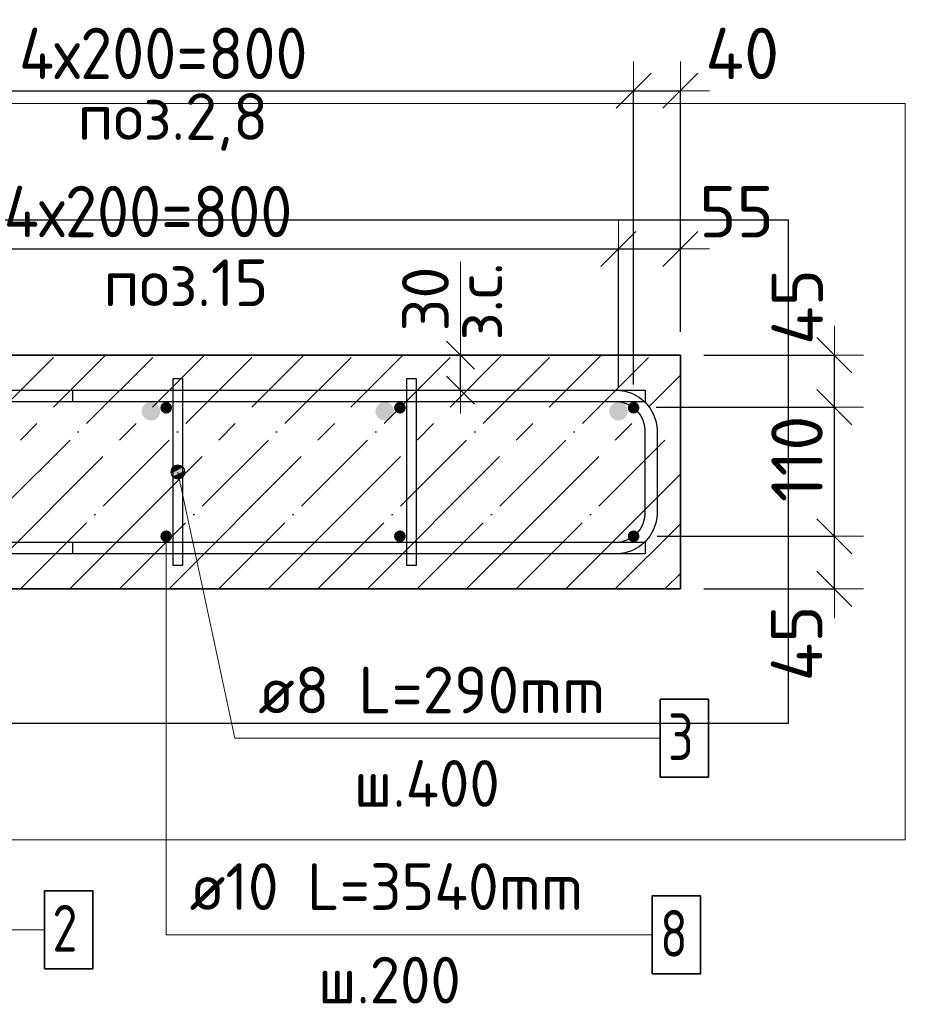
# Model space of a CAD drawing. Header units: millimetres. Extents: x -2995 to 60896, y -2809 to 57831.
# Tile 106 of 169: x 50755 to 51513, y 20896 to 21739. Entities that reach past the tile are written whole.
import ezdxf

# ---------------------------------------------------------------- set-up
doc = ezdxf.new("R2010")
doc.units = ezdxf.units.MM
doc.header["$PDMODE"] = 65
doc.linetypes.add('______11', pattern=[100, 80, -10, 0, -10])
doc.linetypes.add('______5', pattern=[220, 160, -20, 20, -20])
for name, color, linetype, lineweight in [('Standard', 7, 'Continuous', 25), ('Арм.стержн. Арматура края', 96, 'Continuous', 35), ('Арм.стержн. вертикальными 1', 22, 'Continuous', 35), ('Арм.стержн.горизонт. 1', 180, 'Continuous', 35), ('Размерная линия_ общее', 7, 'Continuous', 13), ('Размерная линия_ общее_1', 7, 'Continuous', 13)]:
    doc.layers.add(name, color=color, linetype=linetype, lineweight=lineweight)
doc.layers.add('Арм.стержн. вертикальными 2', color=7, linetype='Continuous', lineweight=35, true_color=0x006e00)
doc.layers.add('Арм.стержн.Стяжки', color=7, linetype='Continuous', lineweight=35, true_color=0x501e0f)
doc.styles.add('ISOCPEUR', font='ISOCPEUR')
doc.dimstyles.new('DIMSTYLE_3', dxfattribs={"dimtxt": 44, "dimasz": 50, "dimexe": 0, "dimexo": 0, "dimgap": 22, "dimtad": 2, "dimdec": 0, "dimrnd": 5, "dimzin": 12, "dimdsep": 46, "dimtxsty": 'ISOCPEUR', "dimblk1": 'ALL_ML_STRICH', "dimblk2": 'ALL_ML_STRICH', "dimsah": 1, "dimcen": 0, "dimclrd": 7, "dimclre": 256, "dimclrt": 7, "dimadec": 0, "dimazin": 0, "dimtfac": 1, "dimtdec": 0, "dimtix": 1, "dimtmove": 2, "dimatfit": 3, "dimfxl": 0, "dimtvp": 1.2, "dimtzin": 0, "dimlwd": 0, "dimlwe": -3, "dimarcsym": 0})
doc.dimstyles.new('DIMSTYLE_5', dxfattribs={"dimtxt": 44, "dimasz": 50, "dimexe": 0, "dimexo": 0, "dimgap": 22, "dimtad": 2, "dimdec": 0, "dimrnd": 5, "dimzin": 12, "dimdsep": 46, "dimtxsty": 'ISOCPEUR', "dimblk1": 'ALL_ML_STRICH', "dimblk2": 'ALL_ML_STRICH', "dimsah": 1, "dimcen": 0, "dimclrd": 7, "dimclre": 256, "dimclrt": 7, "dimadec": 0, "dimazin": 0, "dimtfac": 1, "dimtdec": 0, "dimtix": 1, "dimtmove": 2, "dimatfit": 3, "dimfxl": 0, "dimtzin": 0, "dimlwd": 0, "dimlwe": -3, "dimarcsym": 0})
doc.dimstyles.new('DIMSTYLE_8', dxfattribs={"dimtxt": 40, "dimasz": 40, "dimexe": 0, "dimexo": 0.001, "dimgap": 20, "dimtad": 2, "dimdec": 0, "dimrnd": 5, "dimzin": 12, "dimdsep": 46, "dimtxsty": 'ISOCPEUR', "dimblk1": 'ALL_ML_STRICH', "dimblk2": 'ALL_ML_STRICH', "dimsah": 1, "dimcen": 0, "dimse1": 1, "dimse2": 1, "dimclrd": 7, "dimclre": 256, "dimclrt": 7, "dimadec": 0, "dimazin": 0, "dimtfac": 1, "dimtdec": 0, "dimtix": 1, "dimtmove": 2, "dimatfit": 3, "dimfxl": 0, "dimtvp": 1.2, "dimtzin": 0, "dimlwd": 0, "dimlwe": -3, "dimarcsym": 0})

# ---------------------------------------------------------------- blocks, each defined once
blk = doc.blocks.new('ALL_ML_STRICH')
at = {"color": 0, "linetype": 'ByBlock', "lineweight": -2}
for p, q in [((0, -0.5), (0, 0.5)), ((-0.3, -0.3), (0.3, 0.3)), ((-1, 0), (0.5, 0))]:
    blk.add_line(p, q, dxfattribs=at)
blk = doc.blocks.new('*D150')
at = {"layer": 'DEFPOINTS', "color": 7, "linetype": 'Continuous', "lineweight": 13, "transparency": 33554687}
for p in [(51280.78, 21296.79), (51320.78, 21251.79), (51452.56, 21251.79)]:
    blk.add_point(p, dxfattribs=at)
at = {"layer": 'Размерная линия_ общее', "color": 253, "linetype": 'Continuous', "lineweight": -2, "true_color": 0xa0a0a0, "transparency": 33554687}
for p, q in [((51300.78, 21296.79), (51452.56, 21296.79)), ((51340.78, 21251.79), (51452.56, 21251.79))]:
    blk.add_line(p, q, dxfattribs=at)
at = {"layer": 'Размерная линия_ общее', "color": 7, "linetype": 'Continuous', "lineweight": -2, "transparency": 33554687}
blk.add_line((51452.56, 21251.79), (51452.56, 21296.79), dxfattribs=at)
at = {"layer": 'Размерная линия_ общее', "color": 7, "linetype": 'Continuous', "lineweight": 13, "transparency": 33554687, "xscale": 50, "yscale": 50, "zscale": 50}
for p, rotation in [((51452.56, 21296.79), 90), ((51452.56, 21251.79), 270)]:
    blk.add_blockref('ALL_ML_STRICH', p, dxfattribs=dict(at, rotation=rotation))
at = {"layer": 'Размерная линия_ общее', "color": 7, "linetype": 'Continuous', "lineweight": 13, "transparency": 33554687, "insert": (51420.26, 21205.11), "char_height": 44, "width": 88, "attachment_point": 5, "rotation": 90, "style": 'ISOCPEUR'}
blk.add_mtext('\\A1;{45}', dxfattribs=at)
blk = doc.blocks.new('*D151')
at = {"layer": 'DEFPOINTS', "color": 7, "linetype": 'Continuous', "lineweight": 13, "transparency": 33554687}
for p in [(51280.03, 21407.3), (51280.78, 21296.79), (51452.56, 21296.79)]:
    blk.add_point(p, dxfattribs=at)
at = {"layer": 'Размерная линия_ общее', "color": 253, "linetype": 'Continuous', "lineweight": -2, "true_color": 0xa0a0a0, "transparency": 33554687}
for p, q in [((51300.03, 21407.3), (51452.56, 21407.3)), ((51300.78, 21296.79), (51452.56, 21296.79))]:
    blk.add_line(p, q, dxfattribs=at)
at = {"layer": 'Размерная линия_ общее', "color": 7, "linetype": 'Continuous', "lineweight": -2, "transparency": 33554687}
blk.add_line((51452.56, 21296.79), (51452.56, 21407.3), dxfattribs=at)
at = {"layer": 'Размерная линия_ общее', "color": 7, "linetype": 'Continuous', "lineweight": 13, "transparency": 33554687, "xscale": 50, "yscale": 50, "zscale": 50}
for p, rotation in [((51452.56, 21407.3), 90), ((51452.56, 21296.79), 270)]:
    blk.add_blockref('ALL_ML_STRICH', p, dxfattribs=dict(at, rotation=rotation))
at = {"layer": 'Размерная линия_ общее', "color": 7, "linetype": 'Continuous', "lineweight": 13, "transparency": 33554687, "insert": (51420.56, 21363.04), "char_height": 44, "width": 132, "attachment_point": 5, "rotation": 90, "style": 'ISOCPEUR'}
blk.add_mtext('\\A1;{110}', dxfattribs=at)
blk = doc.blocks.new('*D152')
at = {"layer": 'DEFPOINTS', "color": 7, "linetype": 'Continuous', "lineweight": 13, "transparency": 33554687}
for p in [(51320.78, 21451.79), (51280.03, 21407.3), (51452.56, 21407.3)]:
    blk.add_point(p, dxfattribs=at)
at = {"layer": 'Размерная линия_ общее', "color": 253, "linetype": 'Continuous', "lineweight": -2, "true_color": 0xa0a0a0, "transparency": 33554687}
for p, q in [((51340.78, 21451.79), (51452.56, 21451.79)), ((51300.03, 21407.3), (51452.56, 21407.3))]:
    blk.add_line(p, q, dxfattribs=at)
at = {"layer": 'Размерная линия_ общее', "color": 7, "linetype": 'Continuous', "lineweight": -2, "transparency": 33554687}
blk.add_line((51452.56, 21407.3), (51452.56, 21451.79), dxfattribs=at)
at = {"layer": 'Размерная линия_ общее', "color": 7, "linetype": 'Continuous', "lineweight": 13, "transparency": 33554687, "xscale": 50, "yscale": 50, "zscale": 50}
for p, rotation in [((51452.56, 21451.79), 90), ((51452.56, 21407.3), 270)]:
    blk.add_blockref('ALL_ML_STRICH', p, dxfattribs=dict(at, rotation=rotation))
at = {"layer": 'Размерная линия_ общее', "color": 7, "linetype": 'Continuous', "lineweight": 13, "transparency": 33554687, "insert": (51420.81, 21493.01), "char_height": 44, "width": 88, "attachment_point": 5, "rotation": 90, "style": 'ISOCPEUR'}
blk.add_mtext('\\A1;{45}', dxfattribs=at)
blk = doc.blocks.new('*D153')
at = {"layer": 'DEFPOINTS', "color": 7, "linetype": 'Continuous', "lineweight": 13, "transparency": 33554687}
for p in [(51141.32, 21451.79), (51132.6, 21421.79), (51141.32, 21421.79)]:
    blk.add_point(p, dxfattribs=at)
at = {"layer": 'Размерная линия_ общее_1', "color": 7, "linetype": 'Continuous', "lineweight": -2, "transparency": 33554687}
blk.add_line((51132.6, 21421.79), (51132.6, 21451.79), dxfattribs=at)
at = {"layer": 'Размерная линия_ общее_1', "color": 7, "linetype": 'Continuous', "lineweight": 13, "transparency": 33554687, "xscale": 40, "yscale": 40, "zscale": 40}
for p, rotation in [((51132.6, 21451.79), 90), ((51132.6, 21421.79), 270)]:
    blk.add_blockref('ALL_ML_STRICH', p, dxfattribs=dict(at, rotation=rotation))
at = {"layer": 'Размерная линия_ общее_1', "color": 7, "linetype": 'Continuous', "lineweight": 13, "transparency": 33554687, "insert": (51128.34, 21464.36), "char_height": 40, "width": 2, "attachment_point": 1, "rotation": 90, "line_spacing_factor": 0.60241, "style": 'ISOCPEUR'}
blk.add_mtext('з.с.', dxfattribs=at)
at = {"layer": 'Размерная линия_ общее_1', "color": 7, "linetype": 'Continuous', "lineweight": 13, "transparency": 33554687, "insert": (51102.6, 21499.88), "char_height": 40, "width": 80, "attachment_point": 5, "rotation": 90, "style": 'ISOCPEUR'}
blk.add_mtext('\\A1;{30}', dxfattribs=at)
blk = doc.blocks.new('*D157')
at = {"layer": 'DEFPOINTS', "color": 7, "linetype": 'Continuous', "lineweight": 13, "transparency": 33554687}
for p in [(50467.78, 21542.75), (50467.78, 21403.79), (51267.78, 21403.79)]:
    blk.add_point(p, dxfattribs=at)
at = {"layer": 'Размерная линия_ общее', "color": 253, "linetype": 'Continuous', "lineweight": -2, "true_color": 0xa0a0a0, "transparency": 33554687}
for p, q in [((50467.78, 21423.79), (50467.78, 21542.75)), ((51267.78, 21423.79), (51267.78, 21542.75))]:
    blk.add_line(p, q, dxfattribs=at)
at = {"layer": 'Размерная линия_ общее', "color": 7, "linetype": 'Continuous', "lineweight": -2, "transparency": 33554687}
blk.add_line((50467.78, 21542.75), (51267.78, 21542.75), dxfattribs=at)
at = {"layer": 'Размерная линия_ общее', "color": 7, "linetype": 'Continuous', "lineweight": 13, "transparency": 33554687, "xscale": 50, "yscale": 50, "zscale": 50, "rotation": 180}
blk.add_blockref('ALL_ML_STRICH', (50467.78, 21542.75), dxfattribs=at)
at = {"layer": 'Размерная линия_ общее', "color": 7, "linetype": 'Continuous', "lineweight": 13, "transparency": 33554687, "xscale": 50, "yscale": 50, "zscale": 50}
blk.add_blockref('ALL_ML_STRICH', (51267.78, 21542.75), dxfattribs=at)
at = {"layer": 'Размерная линия_ общее', "color": 7, "linetype": 'Continuous', "lineweight": 13, "transparency": 33554687, "insert": (50741.78, 21596.75), "char_height": 44, "width": 2.2, "attachment_point": 1, "line_spacing_factor": 0.60241, "style": 'ISOCPEUR'}
blk.add_mtext('\\W0.91;4х200=800', dxfattribs=at)
blk = doc.blocks.new('*D158')
at = {"layer": 'DEFPOINTS', "color": 7, "linetype": 'Continuous', "lineweight": 13, "transparency": 33554687}
for p in [(51267.78, 21542.75), (51320.78, 21451.79), (51267.78, 21403.79)]:
    blk.add_point(p, dxfattribs=at)
at = {"layer": 'Размерная линия_ общее', "color": 253, "linetype": 'Continuous', "lineweight": -2, "true_color": 0xa0a0a0, "transparency": 33554687}
for p, q in [((51267.78, 21423.79), (51267.78, 21542.75)), ((51320.78, 21471.79), (51320.78, 21542.75))]:
    blk.add_line(p, q, dxfattribs=at)
at = {"layer": 'Размерная линия_ общее', "color": 7, "linetype": 'Continuous', "lineweight": -2, "transparency": 33554687}
blk.add_line((51267.78, 21542.75), (51320.78, 21542.75), dxfattribs=at)
at = {"layer": 'Размерная линия_ общее', "color": 7, "linetype": 'Continuous', "lineweight": 13, "transparency": 33554687, "xscale": 50, "yscale": 50, "zscale": 50, "rotation": 180}
blk.add_blockref('ALL_ML_STRICH', (51267.78, 21542.75), dxfattribs=at)
at = {"layer": 'Размерная линия_ общее', "color": 7, "linetype": 'Continuous', "lineweight": 13, "transparency": 33554687, "xscale": 50, "yscale": 50, "zscale": 50}
blk.add_blockref('ALL_ML_STRICH', (51320.78, 21542.75), dxfattribs=at)
at = {"layer": 'Размерная линия_ общее', "color": 7, "linetype": 'Continuous', "lineweight": 13, "transparency": 33554687, "insert": (51368.82, 21574.56), "char_height": 44, "width": 88, "attachment_point": 5, "style": 'ISOCPEUR'}
blk.add_mtext('\\A1;{55}', dxfattribs=at)
blk = doc.blocks.new('*D393')
at = {"layer": 'DEFPOINTS', "color": 7, "linetype": 'Continuous', "lineweight": 13, "transparency": 33554687}
for p in [(50480.78, 21678.07), (50480.78, 21406.79), (51280.78, 21406.79)]:
    blk.add_point(p, dxfattribs=at)
at = {"layer": 'Размерная линия_ общее', "color": 253, "linetype": 'Continuous', "lineweight": -2, "true_color": 0xa0a0a0, "transparency": 33554687}
for p, q in [((50480.78, 21426.79), (50480.78, 21678.07)), ((51280.78, 21426.79), (51280.78, 21678.07))]:
    blk.add_line(p, q, dxfattribs=at)
at = {"layer": 'Размерная линия_ общее', "color": 7, "linetype": 'Continuous', "lineweight": -2, "transparency": 33554687}
blk.add_line((50480.78, 21678.07), (51280.78, 21678.07), dxfattribs=at)
at = {"layer": 'Размерная линия_ общее', "color": 7, "linetype": 'Continuous', "lineweight": 13, "transparency": 33554687, "xscale": 50, "yscale": 50, "zscale": 50, "rotation": 180}
blk.add_blockref('ALL_ML_STRICH', (50480.78, 21678.07), dxfattribs=at)
at = {"layer": 'Размерная линия_ общее', "color": 7, "linetype": 'Continuous', "lineweight": 13, "transparency": 33554687, "xscale": 50, "yscale": 50, "zscale": 50}
blk.add_blockref('ALL_ML_STRICH', (51280.78, 21678.07), dxfattribs=at)
at = {"layer": 'Размерная линия_ общее', "color": 7, "linetype": 'Continuous', "lineweight": 13, "transparency": 33554687, "insert": (50754.78, 21732.07), "char_height": 44, "width": 2.2, "attachment_point": 1, "line_spacing_factor": 0.60241, "style": 'ISOCPEUR'}
blk.add_mtext('\\W0.91;4х200=800', dxfattribs=at)
blk = doc.blocks.new('*D394')
at = {"layer": 'DEFPOINTS', "color": 7, "linetype": 'Continuous', "lineweight": 13, "transparency": 33554687}
for p in [(51280.78, 21678.07), (51320.78, 21451.79), (51280.78, 21406.79)]:
    blk.add_point(p, dxfattribs=at)
at = {"layer": 'Размерная линия_ общее', "color": 253, "linetype": 'Continuous', "lineweight": -2, "true_color": 0xa0a0a0, "transparency": 33554687}
for p, q in [((51280.78, 21426.79), (51280.78, 21678.07)), ((51320.78, 21471.79), (51320.78, 21678.07))]:
    blk.add_line(p, q, dxfattribs=at)
at = {"layer": 'Размерная линия_ общее', "color": 7, "linetype": 'Continuous', "lineweight": -2, "transparency": 33554687}
blk.add_line((51280.78, 21678.07), (51320.78, 21678.07), dxfattribs=at)
at = {"layer": 'Размерная линия_ общее', "color": 7, "linetype": 'Continuous', "lineweight": 13, "transparency": 33554687, "xscale": 50, "yscale": 50, "zscale": 50, "rotation": 180}
blk.add_blockref('ALL_ML_STRICH', (51280.78, 21678.07), dxfattribs=at)
at = {"layer": 'Размерная линия_ общее', "color": 7, "linetype": 'Continuous', "lineweight": 13, "transparency": 33554687, "xscale": 50, "yscale": 50, "zscale": 50}
blk.add_blockref('ALL_ML_STRICH', (51320.78, 21678.07), dxfattribs=at)
at = {"layer": 'Размерная линия_ общее', "color": 7, "linetype": 'Continuous', "lineweight": 13, "transparency": 33554687, "insert": (51373.77, 21710.03), "char_height": 44, "width": 88, "attachment_point": 5, "style": 'ISOCPEUR'}
blk.add_mtext('\\A1;{40}', dxfattribs=at)

msp = doc.modelspace()

# ---------------------------------------------------------------- hatches: boundary and pattern name
at = {"layer": 'Арм.стержн. вертикальными 1', "linetype": 'Continuous', "lineweight": 25, "transparency": 33554687}
for points in [[(50885.78, 21406.79), (50885.4, 21408.7), (50884.32, 21410.32), (50882.7, 21411.41), (50880.78, 21411.79), (50878.87, 21411.41), (50877.25, 21410.32), (50876.16, 21408.7), (50875.78, 21406.79), (50876.16, 21404.87), (50877.25, 21403.25), (50878.87, 21402.17), (50880.78, 21401.79), (50882.7, 21402.17), (50884.32, 21403.25), (50885.4, 21404.87)], [(51085.78, 21406.79), (51085.4, 21408.7), (51084.32, 21410.32), (51082.7, 21411.41), (51080.78, 21411.79), (51078.87, 21411.41), (51077.25, 21410.32), (51076.16, 21408.7), (51075.78, 21406.79), (51076.16, 21404.87), (51077.25, 21403.25), (51078.87, 21402.17), (51080.78, 21401.79), (51082.7, 21402.17), (51084.32, 21403.25), (51085.4, 21404.87)], [(51285.78, 21406.79), (51285.4, 21408.7), (51284.32, 21410.32), (51282.7, 21411.41), (51280.78, 21411.79), (51278.87, 21411.41), (51277.25, 21410.32), (51276.16, 21408.7), (51275.78, 21406.79), (51276.16, 21404.87), (51277.25, 21403.25), (51278.87, 21402.17), (51280.78, 21401.79), (51282.7, 21402.17), (51284.32, 21403.25), (51285.4, 21404.87)], [(50885.78, 21296.79), (50885.4, 21298.7), (50884.32, 21300.32), (50882.7, 21301.41), (50880.78, 21301.79), (50878.87, 21301.41), (50877.25, 21300.32), (50876.16, 21298.7), (50875.78, 21296.79), (50876.16, 21294.87), (50877.25, 21293.25), (50878.87, 21292.17), (50880.78, 21291.79), (50882.7, 21292.17), (50884.32, 21293.25), (50885.4, 21294.87)], [(51085.78, 21296.79), (51085.4, 21298.7), (51084.32, 21300.32), (51082.7, 21301.41), (51080.78, 21301.79), (51078.87, 21301.41), (51077.25, 21300.32), (51076.16, 21298.7), (51075.78, 21296.79), (51076.16, 21294.87), (51077.25, 21293.25), (51078.87, 21292.17), (51080.78, 21291.79), (51082.7, 21292.17), (51084.32, 21293.25), (51085.4, 21294.87)], [(51285.78, 21296.79), (51285.4, 21298.7), (51284.32, 21300.32), (51282.7, 21301.41), (51280.78, 21301.79), (51278.87, 21301.41), (51277.25, 21300.32), (51276.16, 21298.7), (51275.78, 21296.79), (51276.16, 21294.87), (51277.25, 21293.25), (51278.87, 21292.17), (51280.78, 21291.79), (51282.7, 21292.17), (51284.32, 21293.25), (51285.4, 21294.87)]]:
    msp.add_hatch(color=4, dxfattribs=at).paths.add_polyline_path(points)
at = {"layer": 'Арм.стержн. вертикальными 2', "linetype": 'Continuous', "lineweight": 25, "transparency": 33554687}
for points in [[(50875.78, 21403.79), (50875.17, 21406.85), (50873.44, 21409.45), (50870.84, 21411.18), (50867.78, 21411.79), (50864.72, 21411.18), (50862.13, 21409.45), (50860.39, 21406.85), (50859.78, 21403.79), (50860.39, 21400.73), (50862.13, 21398.13), (50864.72, 21396.4), (50867.78, 21395.79), (50870.84, 21396.4), (50873.44, 21398.13), (50875.17, 21400.73)], [(51075.78, 21403.79), (51075.17, 21406.85), (51073.44, 21409.45), (51070.84, 21411.18), (51067.78, 21411.79), (51064.72, 21411.18), (51062.13, 21409.45), (51060.39, 21406.85), (51059.78, 21403.79), (51060.39, 21400.73), (51062.13, 21398.13), (51064.72, 21396.4), (51067.78, 21395.79), (51070.84, 21396.4), (51073.44, 21398.13), (51075.17, 21400.73)], [(51275.78, 21403.79), (51275.17, 21406.85), (51273.44, 21409.45), (51270.84, 21411.18), (51267.78, 21411.79), (51264.72, 21411.18), (51262.13, 21409.45), (51260.39, 21406.85), (51259.78, 21403.79), (51260.39, 21400.73), (51262.13, 21398.13), (51264.72, 21396.4), (51267.78, 21395.79), (51270.84, 21396.4), (51273.44, 21398.13), (51275.17, 21400.73)]]:
    msp.add_hatch(color=7, dxfattribs=at).paths.add_polyline_path(points)
at = {"layer": 'Арм.стержн.Стяжки', "linetype": 'Continuous', "lineweight": 13, "transparency": 33554687}
for points in [[(50884.92, 21350.53), (50896.65, 21353.04), (50895.2, 21355.8)], [(50884.92, 21350.53), (50895.2, 21355.8), (50885.11, 21353.64)], [(50885.11, 21353.64), (50895.2, 21355.8), (50892.64, 21357.46)], [(50885.11, 21353.64), (50892.64, 21357.46), (50886.77, 21356.21)], [(50886.77, 21356.21), (50892.64, 21357.46), (50889.53, 21357.65)], [(50886.36, 21347.78), (50896.65, 21353.04), (50884.92, 21350.53)], [(50886.36, 21347.78), (50896.46, 21349.93), (50896.65, 21353.04)], [(50888.93, 21346.11), (50896.46, 21349.93), (50886.36, 21347.78)], [(50888.93, 21346.11), (50894.8, 21347.37), (50896.46, 21349.93)], [(50894.8, 21347.37), (50888.93, 21346.11), (50892.04, 21345.92)]]:
    msp.add_hatch(color=7, dxfattribs=at).paths.add_polyline_path(points)

# ---------------------------------------------------------------- linework, layer by layer
at = {"color": 52, "linetype": 'Continuous', "lineweight": -3, "transparency": 33554687}
for p, q in [((51413.26, 21567.19), (49380.36, 21567.19)), ((51413.26, 21567.19), (49380.36, 21567.19)), ((51413.26, 21136.85), (51413.26, 21567.19)), ((51413.26, 21136.85), (51413.26, 21567.19)), ((49380.36, 21136.85), (51413.26, 21136.85)), ((49380.36, 21136.85), (51413.26, 21136.85))]:
    msp.add_line(p, q, dxfattribs=at)
at = {"layer": 'Standard', "color": 7, "linetype": 'Continuous', "lineweight": 13, "transparency": 33554687}
msp.add_line((51132.6, 21451.79), (51132.6, 21531.79), dxfattribs=at)
msp.add_lwpolyline([(49280.36, 21036.85), (51513.26, 21036.85), (51513.26, 21667.19), (49280.36, 21667.19), (49280.36, 21036.85)], dxfattribs=at)
at = {"layer": 'Арм.стержн. Арматура края', "color": 4, "linetype": 'Continuous', "lineweight": 25, "transparency": 33554687}
msp.add_lwpolyline([(50800.78, 21291.79), (51266.74, 21291.79), (51271.26, 21292.42), (51275.84, 21293.93), (51280.03, 21296.27), (51283.45, 21299.12), (51286.3, 21302.54), (51288.64, 21306.73), (51290.15, 21311.31), (51290.78, 21315.83), (51290.78, 21387.75), (51290.15, 21392.27), (51288.64, 21396.85), (51286.3, 21401.04), (51283.45, 21404.45), (51280.03, 21407.3), (51275.84, 21409.65), (51271.26, 21411.16), (51266.74, 21411.79), (50800.78, 21411.79), (50800.78, 21421.79), (51267.44, 21421.79), (51273.54, 21420.94), (51279.89, 21418.85), (51285.73, 21415.57), (51290.55, 21411.55), (51294.57, 21406.74), (51297.84, 21400.89), (51299.93, 21394.54), (51300.78, 21388.44), (51300.78, 21315.13), (51299.93, 21309.03), (51297.84, 21302.68), (51294.57, 21296.84), (51290.55, 21292.03), (51285.73, 21288), (51279.89, 21284.73), (51273.54, 21282.64), (51267.44, 21281.79), (50800.78, 21281.79), (50800.78, 21291.79)], dxfattribs=at)
msp.add_lwpolyline([(50800.78, 21291.79), (51266.74, 21291.79), (51271.26, 21292.42), (51275.84, 21293.93), (51280.03, 21296.27), (51283.45, 21299.12), (51286.3, 21302.54), (51288.64, 21306.73), (51290.15, 21311.31), (51290.78, 21315.83), (51290.78, 21387.75), (51290.15, 21392.27), (51288.64, 21396.85), (51286.3, 21401.04), (51283.45, 21404.45), (51280.03, 21407.3), (51275.84, 21409.65), (51271.26, 21411.16), (51266.74, 21411.79), (50800.78, 21411.79), (50800.78, 21421.79), (51267.44, 21421.79), (51273.54, 21420.94), (51279.89, 21418.85), (51285.73, 21415.57), (51290.55, 21411.55), (51294.57, 21406.74), (51297.84, 21400.89), (51299.93, 21394.54), (51300.78, 21388.44), (51300.78, 21315.13), (51299.93, 21309.03), (51297.84, 21302.68), (51294.57, 21296.84), (51290.55, 21292.03), (51285.73, 21288), (51279.89, 21284.73), (51273.54, 21282.64), (51267.44, 21281.79), (50800.78, 21281.79), (50800.78, 21291.79)], dxfattribs=at)
msp.add_lwpolyline([(50800.78, 21291.79), (51266.74, 21291.79), (51271.26, 21292.42), (51275.84, 21293.93), (51280.03, 21296.27), (51283.45, 21299.12), (51286.3, 21302.54), (51288.64, 21306.73), (51290.15, 21311.31), (51290.78, 21315.83), (51290.78, 21387.75), (51290.15, 21392.27), (51288.64, 21396.85), (51286.3, 21401.04), (51283.45, 21404.45), (51280.03, 21407.3), (51275.84, 21409.65), (51271.26, 21411.16), (51266.74, 21411.79), (50800.78, 21411.79), (50800.78, 21421.79), (51267.44, 21421.79), (51273.54, 21420.94), (51279.89, 21418.85), (51285.73, 21415.57), (51290.55, 21411.55), (51294.57, 21406.74), (51297.84, 21400.89), (51299.93, 21394.54), (51300.78, 21388.44), (51300.78, 21315.13), (51299.93, 21309.03), (51297.84, 21302.68), (51294.57, 21296.84), (51290.55, 21292.03), (51285.73, 21288), (51279.89, 21284.73), (51273.54, 21282.64), (51267.44, 21281.79), (50800.78, 21281.79), (50800.78, 21291.79)], dxfattribs=at)
msp.add_lwpolyline([(50800.78, 21291.79), (51266.74, 21291.79), (51271.26, 21292.42), (51275.84, 21293.93), (51280.03, 21296.27), (51283.45, 21299.12), (51286.3, 21302.54), (51288.64, 21306.73), (51290.15, 21311.31), (51290.78, 21315.83), (51290.78, 21387.75), (51290.15, 21392.27), (51288.64, 21396.85), (51286.3, 21401.04), (51283.45, 21404.45), (51280.03, 21407.3), (51275.84, 21409.65), (51271.26, 21411.16), (51266.74, 21411.79), (50800.78, 21411.79), (50800.78, 21421.79), (51267.44, 21421.79), (51273.54, 21420.94), (51279.89, 21418.85), (51285.73, 21415.57), (51290.55, 21411.55), (51294.57, 21406.74), (51297.84, 21400.89), (51299.93, 21394.54), (51300.78, 21388.44), (51300.78, 21315.13), (51299.93, 21309.03), (51297.84, 21302.68), (51294.57, 21296.84), (51290.55, 21292.03), (51285.73, 21288), (51279.89, 21284.73), (51273.54, 21282.64), (51267.44, 21281.79), (50800.78, 21281.79), (50800.78, 21291.79)], dxfattribs=at)
msp.add_lwpolyline([(50800.78, 21291.79), (51266.74, 21291.79), (51271.26, 21292.42), (51275.84, 21293.93), (51280.03, 21296.27), (51283.45, 21299.12), (51286.3, 21302.54), (51288.64, 21306.73), (51290.15, 21311.31), (51290.78, 21315.83), (51290.78, 21387.75), (51290.15, 21392.27), (51288.64, 21396.85), (51286.3, 21401.04), (51283.45, 21404.45), (51280.03, 21407.3), (51275.84, 21409.65), (51271.26, 21411.16), (51266.74, 21411.79), (50800.78, 21411.79), (50800.78, 21421.79), (51267.44, 21421.79), (51273.54, 21420.94), (51279.89, 21418.85), (51285.73, 21415.57), (51290.55, 21411.55), (51294.57, 21406.74), (51297.84, 21400.89), (51299.93, 21394.54), (51300.78, 21388.44), (51300.78, 21315.13), (51299.93, 21309.03), (51297.84, 21302.68), (51294.57, 21296.84), (51290.55, 21292.03), (51285.73, 21288), (51279.89, 21284.73), (51273.54, 21282.64), (51267.44, 21281.79), (50800.78, 21281.79), (50800.78, 21291.79)], dxfattribs=at)
msp.add_lwpolyline([(50800.78, 21291.79), (51266.74, 21291.79), (51271.26, 21292.42), (51275.84, 21293.93), (51280.03, 21296.27), (51283.45, 21299.12), (51286.3, 21302.54), (51288.64, 21306.73), (51290.15, 21311.31), (51290.78, 21315.83), (51290.78, 21387.75), (51290.15, 21392.27), (51288.64, 21396.85), (51286.3, 21401.04), (51283.45, 21404.45), (51280.03, 21407.3), (51275.84, 21409.65), (51271.26, 21411.16), (51266.74, 21411.79), (50800.78, 21411.79), (50800.78, 21421.79), (51267.44, 21421.79), (51273.54, 21420.94), (51279.89, 21418.85), (51285.73, 21415.57), (51290.55, 21411.55), (51294.57, 21406.74), (51297.84, 21400.89), (51299.93, 21394.54), (51300.78, 21388.44), (51300.78, 21315.13), (51299.93, 21309.03), (51297.84, 21302.68), (51294.57, 21296.84), (51290.55, 21292.03), (51285.73, 21288), (51279.89, 21284.73), (51273.54, 21282.64), (51267.44, 21281.79), (50800.78, 21281.79), (50800.78, 21291.79)], dxfattribs=at)
msp.add_lwpolyline([(50800.78, 21291.79), (51266.74, 21291.79), (51271.26, 21292.42), (51275.84, 21293.93), (51280.03, 21296.27), (51283.45, 21299.12), (51286.3, 21302.54), (51288.64, 21306.73), (51290.15, 21311.31), (51290.78, 21315.83), (51290.78, 21387.75), (51290.15, 21392.27), (51288.64, 21396.85), (51286.3, 21401.04), (51283.45, 21404.45), (51280.03, 21407.3), (51275.84, 21409.65), (51271.26, 21411.16), (51266.74, 21411.79), (50800.78, 21411.79), (50800.78, 21421.79), (51267.44, 21421.79), (51273.54, 21420.94), (51279.89, 21418.85), (51285.73, 21415.57), (51290.55, 21411.55), (51294.57, 21406.74), (51297.84, 21400.89), (51299.93, 21394.54), (51300.78, 21388.44), (51300.78, 21315.13), (51299.93, 21309.03), (51297.84, 21302.68), (51294.57, 21296.84), (51290.55, 21292.03), (51285.73, 21288), (51279.89, 21284.73), (51273.54, 21282.64), (51267.44, 21281.79), (50800.78, 21281.79), (50800.78, 21291.79)], dxfattribs=at)
msp.add_lwpolyline([(50800.78, 21291.79), (51266.74, 21291.79), (51271.26, 21292.42), (51275.84, 21293.93), (51280.03, 21296.27), (51283.45, 21299.12), (51286.3, 21302.54), (51288.64, 21306.73), (51290.15, 21311.31), (51290.78, 21315.83), (51290.78, 21387.75), (51290.15, 21392.27), (51288.64, 21396.85), (51286.3, 21401.04), (51283.45, 21404.45), (51280.03, 21407.3), (51275.84, 21409.65), (51271.26, 21411.16), (51266.74, 21411.79), (50800.78, 21411.79), (50800.78, 21421.79), (51267.44, 21421.79), (51273.54, 21420.94), (51279.89, 21418.85), (51285.73, 21415.57), (51290.55, 21411.55), (51294.57, 21406.74), (51297.84, 21400.89), (51299.93, 21394.54), (51300.78, 21388.44), (51300.78, 21315.13), (51299.93, 21309.03), (51297.84, 21302.68), (51294.57, 21296.84), (51290.55, 21292.03), (51285.73, 21288), (51279.89, 21284.73), (51273.54, 21282.64), (51267.44, 21281.79), (50800.78, 21281.79), (50800.78, 21291.79)], dxfattribs=at)
msp.add_lwpolyline([(50800.78, 21291.79), (51266.74, 21291.79), (51271.26, 21292.42), (51275.84, 21293.93), (51280.03, 21296.27), (51283.45, 21299.12), (51286.3, 21302.54), (51288.64, 21306.73), (51290.15, 21311.31), (51290.78, 21315.83), (51290.78, 21387.75), (51290.15, 21392.27), (51288.64, 21396.85), (51286.3, 21401.04), (51283.45, 21404.45), (51280.03, 21407.3), (51275.84, 21409.65), (51271.26, 21411.16), (51266.74, 21411.79), (50800.78, 21411.79), (50800.78, 21421.79), (51267.44, 21421.79), (51273.54, 21420.94), (51279.89, 21418.85), (51285.73, 21415.57), (51290.55, 21411.55), (51294.57, 21406.74), (51297.84, 21400.89), (51299.93, 21394.54), (51300.78, 21388.44), (51300.78, 21315.13), (51299.93, 21309.03), (51297.84, 21302.68), (51294.57, 21296.84), (51290.55, 21292.03), (51285.73, 21288), (51279.89, 21284.73), (51273.54, 21282.64), (51267.44, 21281.79), (50800.78, 21281.79), (50800.78, 21291.79)], dxfattribs=at)
msp.add_lwpolyline([(50800.78, 21291.79), (51266.74, 21291.79), (51271.26, 21292.42), (51275.84, 21293.93), (51280.03, 21296.27), (51283.45, 21299.12), (51286.3, 21302.54), (51288.64, 21306.73), (51290.15, 21311.31), (51290.78, 21315.83), (51290.78, 21387.75), (51290.15, 21392.27), (51288.64, 21396.85), (51286.3, 21401.04), (51283.45, 21404.45), (51280.03, 21407.3), (51275.84, 21409.65), (51271.26, 21411.16), (51266.74, 21411.79), (50800.78, 21411.79), (50800.78, 21421.79), (51267.44, 21421.79), (51273.54, 21420.94), (51279.89, 21418.85), (51285.73, 21415.57), (51290.55, 21411.55), (51294.57, 21406.74), (51297.84, 21400.89), (51299.93, 21394.54), (51300.78, 21388.44), (51300.78, 21315.13), (51299.93, 21309.03), (51297.84, 21302.68), (51294.57, 21296.84), (51290.55, 21292.03), (51285.73, 21288), (51279.89, 21284.73), (51273.54, 21282.64), (51267.44, 21281.79), (50800.78, 21281.79), (50800.78, 21291.79)], dxfattribs=at)
msp.add_lwpolyline([(50800.78, 21291.79), (51266.74, 21291.79), (51271.26, 21292.42), (51275.84, 21293.93), (51280.03, 21296.27), (51283.45, 21299.12), (51286.3, 21302.54), (51288.64, 21306.73), (51290.15, 21311.31), (51290.78, 21315.83), (51290.78, 21387.75), (51290.15, 21392.27), (51288.64, 21396.85), (51286.3, 21401.04), (51283.45, 21404.45), (51280.03, 21407.3), (51275.84, 21409.65), (51271.26, 21411.16), (51266.74, 21411.79), (50800.78, 21411.79), (50800.78, 21421.79), (51267.44, 21421.79), (51273.54, 21420.94), (51279.89, 21418.85), (51285.73, 21415.57), (51290.55, 21411.55), (51294.57, 21406.74), (51297.84, 21400.89), (51299.93, 21394.54), (51300.78, 21388.44), (51300.78, 21315.13), (51299.93, 21309.03), (51297.84, 21302.68), (51294.57, 21296.84), (51290.55, 21292.03), (51285.73, 21288), (51279.89, 21284.73), (51273.54, 21282.64), (51267.44, 21281.79), (50800.78, 21281.79), (50800.78, 21291.79)], dxfattribs=at)
at = {"layer": 'Арм.стержн. вертикальными 1', "color": 7, "linetype": 'Continuous', "lineweight": 13, "transparency": 33554687}
for p, q in [((50880.78, 20955.6), (50880.78, 21296.79)), ((50360.78, 20959.99), (50776.78, 20959.99)), ((50880.78, 20955.6), (51296.78, 20955.6))]:
    msp.add_line(p, q, dxfattribs=at)
at = {"layer": 'Арм.стержн. вертикальными 1', "color": 7, "linetype": 'Continuous', "lineweight": 35, "transparency": 33554687}
for points in [[(50776.78, 20926.65), (50818.12, 20926.65), (50818.12, 20993.32), (50776.78, 20993.32), (50776.78, 20926.65)], [(51296.78, 20922.27), (51338.12, 20922.27), (51338.12, 20988.93), (51296.78, 20988.93), (51296.78, 20922.27)]]:
    msp.add_lwpolyline(points, dxfattribs=at)
at = {"layer": 'Арм.стержн.горизонт. 1', "color": 52, "linetype": 'Continuous', "lineweight": 25, "transparency": 33554687}
for p, q in [((51320.78, 21451.79), (49520.78, 21451.79)), ((51320.78, 21251.79), (49520.78, 21251.79))]:
    msp.add_line(p, q, dxfattribs=at)
at = {"layer": 'Арм.стержн.горизонт. 1', "color": 4, "linetype": 'Continuous', "lineweight": 25, "transparency": 33554687}
for points in [[(49550.78, 21421.79), (51290.78, 21421.79), (51290.78, 21411.79), (49550.78, 21411.79), (49550.78, 21421.79)], [(49550.78, 21421.79), (51290.78, 21421.79), (51290.78, 21411.79), (49550.78, 21411.79), (49550.78, 21421.79)], [(49550.78, 21421.79), (51290.78, 21421.79), (51290.78, 21411.79), (49550.78, 21411.79), (49550.78, 21421.79)], [(49550.78, 21421.79), (51290.78, 21421.79), (51290.78, 21411.79), (49550.78, 21411.79), (49550.78, 21421.79)], [(49550.78, 21421.79), (51290.78, 21421.79), (51290.78, 21411.79), (49550.78, 21411.79), (49550.78, 21421.79)], [(49550.78, 21421.79), (51290.78, 21421.79), (51290.78, 21411.79), (49550.78, 21411.79), (49550.78, 21421.79)], [(49550.78, 21421.79), (51290.78, 21421.79), (51290.78, 21411.79), (49550.78, 21411.79), (49550.78, 21421.79)], [(49550.78, 21421.79), (51290.78, 21421.79), (51290.78, 21411.79), (49550.78, 21411.79), (49550.78, 21421.79)], [(49550.78, 21421.79), (51290.78, 21421.79), (51290.78, 21411.79), (49550.78, 21411.79), (49550.78, 21421.79)], [(49550.78, 21421.79), (51290.78, 21421.79), (51290.78, 21411.79), (49550.78, 21411.79), (49550.78, 21421.79)], [(49550.78, 21421.79), (51290.78, 21421.79), (51290.78, 21411.79), (49550.78, 21411.79), (49550.78, 21421.79)], [(49550.78, 21291.79), (51290.78, 21291.79), (51290.78, 21281.79), (49550.78, 21281.79), (49550.78, 21291.79)], [(49550.78, 21291.79), (51290.78, 21291.79), (51290.78, 21281.79), (49550.78, 21281.79), (49550.78, 21291.79)], [(49550.78, 21291.79), (51290.78, 21291.79), (51290.78, 21281.79), (49550.78, 21281.79), (49550.78, 21291.79)], [(49550.78, 21291.79), (51290.78, 21291.79), (51290.78, 21281.79), (49550.78, 21281.79), (49550.78, 21291.79)], [(49550.78, 21291.79), (51290.78, 21291.79), (51290.78, 21281.79), (49550.78, 21281.79), (49550.78, 21291.79)], [(49550.78, 21291.79), (51290.78, 21291.79), (51290.78, 21281.79), (49550.78, 21281.79), (49550.78, 21291.79)], [(49550.78, 21291.79), (51290.78, 21291.79), (51290.78, 21281.79), (49550.78, 21281.79), (49550.78, 21291.79)], [(49550.78, 21291.79), (51290.78, 21291.79), (51290.78, 21281.79), (49550.78, 21281.79), (49550.78, 21291.79)], [(49550.78, 21291.79), (51290.78, 21291.79), (51290.78, 21281.79), (49550.78, 21281.79), (49550.78, 21291.79)], [(49550.78, 21291.79), (51290.78, 21291.79), (51290.78, 21281.79), (49550.78, 21281.79), (49550.78, 21291.79)], [(49550.78, 21291.79), (51290.78, 21291.79), (51290.78, 21281.79), (49550.78, 21281.79), (49550.78, 21291.79)]]:
    msp.add_lwpolyline(points, dxfattribs=at)
at = {"layer": 'Арм.стержн.Стяжки', "color": 7, "linetype": 'Continuous', "lineweight": 13, "transparency": 33554687}
for p, q in [((50889.53, 21357.65), (50889.53, 21357.65)), ((50884.92, 21350.53), (50884.92, 21350.53)), ((50939.5, 21123.91), (50890.78, 21351.79)), ((50892.04, 21345.92), (50892.04, 21345.92)), ((50896.65, 21353.04), (50896.65, 21353.04)), ((50939.5, 21123.91), (51303.5, 21123.91))]:
    msp.add_line(p, q, dxfattribs=at)
at = {"layer": 'Арм.стержн.Стяжки', "color": 40, "linetype": 'Continuous', "lineweight": 25, "transparency": 33554687}
for points in [[(50886.78, 21271.79), (50886.78, 21431.79), (50894.78, 21431.79), (50894.78, 21271.79), (50886.78, 21271.79)], [(50886.78, 21271.79), (50886.78, 21431.79), (50894.78, 21431.79), (50894.78, 21271.79), (50886.78, 21271.79)], [(50886.78, 21271.79), (50886.78, 21431.79), (50894.78, 21431.79), (50894.78, 21271.79), (50886.78, 21271.79)], [(50886.78, 21271.79), (50886.78, 21431.79), (50894.78, 21431.79), (50894.78, 21271.79), (50886.78, 21271.79)], [(51086.78, 21271.79), (51086.78, 21431.79), (51094.78, 21431.79), (51094.78, 21271.79), (51086.78, 21271.79)], [(51086.78, 21271.79), (51086.78, 21431.79), (51094.78, 21431.79), (51094.78, 21271.79), (51086.78, 21271.79)], [(51086.78, 21271.79), (51086.78, 21431.79), (51094.78, 21431.79), (51094.78, 21271.79), (51086.78, 21271.79)]]:
    msp.add_lwpolyline(points, dxfattribs=at)
at = {"layer": 'Арм.стержн.Стяжки', "color": 7, "linetype": 'Continuous', "lineweight": 35, "transparency": 33554687}
msp.add_lwpolyline([(51303.5, 21090.58), (51344.83, 21090.58), (51344.83, 21157.24), (51303.5, 21157.24), (51303.5, 21090.58)], dxfattribs=at)
at = {"layer": 'Арм.стержн.Стяжки', "color": 7, "linetype": 'Continuous', "lineweight": 13, "transparency": 33554687}
msp.add_circle((50890.78, 21351.79), 6, dxfattribs=at)
at = {"layer": 'Размерная линия_ общее', "color": 7, "linetype": 'Continuous', "lineweight": 35, "transparency": 33554687}
for p, q in [((51320.78, 21451.79), (49520.78, 21451.79)), ((51320.78, 21251.79), (51320.78, 21451.79)), ((49520.78, 21251.79), (51320.78, 21251.79))]:
    msp.add_line(p, q, dxfattribs=at)
at = {"layer": 'Размерная линия_ общее', "color": 253, "linetype": '______11', "lineweight": -3, "true_color": 0xababab, "transparency": 33554687}
for p, q in [((50586.29, 21251.79), (50786.29, 21451.79)), ((50671.14, 21251.79), (50871.14, 21451.79)), ((50755.99, 21251.79), (50955.99, 21451.79)), ((50840.84, 21251.79), (51040.84, 21451.79)), ((50925.7, 21251.79), (51125.7, 21451.79)), ((51010.55, 21251.79), (51210.55, 21451.79)), ((51095.4, 21251.79), (51295.4, 21451.79)), ((51180.25, 21251.79), (51320.78, 21392.32)), ((51265.11, 21251.79), (51320.78, 21307.46))]:
    msp.add_line(p, q, dxfattribs=at)
at = {"layer": 'Размерная линия_ общее', "color": 253, "linetype": '______5', "lineweight": -3, "true_color": 0xababab, "transparency": 33554687}
for p, q in [((50628.71, 21251.79), (50828.71, 21451.79)), ((50713.56, 21251.79), (50913.56, 21451.79)), ((50798.42, 21251.79), (50998.42, 21451.79)), ((50883.27, 21251.79), (51083.27, 21451.79)), ((50968.12, 21251.79), (51168.12, 21451.79)), ((51052.98, 21251.79), (51252.98, 21451.79)), ((51137.83, 21251.79), (51320.78, 21434.74)), ((51222.68, 21251.79), (51320.78, 21349.89)), ((51307.53, 21251.79), (51320.78, 21265.04))]:
    msp.add_line(p, q, dxfattribs=at)

# ---------------------------------------------------------------- texts
at = {"layer": 'Standard', "color": 7, "linetype": 'Continuous', "lineweight": 13, "transparency": 33554687, "char_height": 40, "attachment_point": 7, "style": 'ISOCPEUR'}
for s, insert, width in [('\\A1;{\\fISOCPEUR|i0|b0;\\H40.000000;\\W1.000000;\\C7;поз.2,8}\\P', (50804.82, 21626.69), 183.0698), ('\\A1;{\\fISOCPEUR|i0|b0;\\H40.000000;\\W1.000000;\\C7;поз.15}\\P', (50826.95, 21493.73), 159.9747)]:
    msp.add_mtext(s, dxfattribs=dict(at, insert=insert, width=width))
at = {"layer": 'Арм.стержн. вертикальными 1', "color": 7, "linetype": 'Continuous', "lineweight": 25, "transparency": 33554687, "char_height": 40, "attachment_point": 7, "style": 'ISOCPEUR'}
for s, insert, width in [('\\W0.96;ø10 L=3540mm ', (50900.78, 20976.93), 395.0199), ('\\W0.78;2', (50783.45, 20941.32), 43.5209), ('\\W0.78;8', (51303.45, 20936.93), 43.5209), ('\\W0.95;ш.200 ', (51010.78, 20896.93), 174.9328)]:
    msp.add_mtext(s, dxfattribs=dict(at, insert=insert, width=width))
at = {"layer": 'Арм.стержн.Стяжки', "color": 7, "linetype": 'Continuous', "lineweight": 25, "transparency": 33554687, "char_height": 40, "attachment_point": 7, "style": 'ISOCPEUR'}
for s, insert, width in [('\\W0.98;ø8 L=290mm ', (50959.5, 21145.24), 343.3685), ('\\W0.78;3', (51310.17, 21105.24), 43.5209), ('\\W0.95;ш.400 ', (51041.5, 21065.24), 178.9646)]:
    msp.add_mtext(s, dxfattribs=dict(at, insert=insert, width=width))

# ---------------------------------------------------------------- dimensions: what is measured, and where the dimension line sits
at = {"layer": 'Размерная линия_ общее', "color": 7, "linetype": 'Continuous', "lineweight": 13, "transparency": 33554687}
for base, p1, p2, picture, middle in [((51280.78, 21678.07), (50480.78, 21426.79), (51280.78, 21426.79), '*D393', (50880.78, 21700.07)), ((51267.78, 21542.75), (50467.78, 21423.79), (51267.78, 21423.79), '*D157', (50867.78, 21564.75))]:
    dim = msp.add_linear_dim(base=base, p1=p1, p2=p2, text='\\W0.91;4х200=800', dimstyle='DIMSTYLE_5', override={"dimpost": '<>', "dimclrd": 7, "dimclre": 253, "dimclrt": 7, "dimlwd": 0, "dimlwe": 65533}, dxfattribs=at)
    dim.commit()
    dim.dimension.update_dxf_attribs({"geometry": picture, "text_midpoint": middle, "dimtype": 160})
for base, p1, picture, middle in [((51320.78, 21678.07), (51280.78, 21426.79), '*D394', (51373.77, 21710.03)), ((51320.78, 21542.75), (51267.78, 21423.79), '*D158', (51368.82, 21574.56))]:
    dim = msp.add_linear_dim(base=base, p1=p1, p2=(51320.78, 21471.79), dimstyle='DIMSTYLE_3', override={"dimpost": '<>', "dimclrd": 7, "dimclre": 253, "dimclrt": 7, "dimlwd": 0, "dimlwe": 65533}, dxfattribs=at)
    dim.commit()
    dim.dimension.update_dxf_attribs({"geometry": picture, "text_midpoint": middle, "dimtype": 160})
for base, p1, p2, picture, middle in [((51452.56, 21451.79), (51300.03, 21407.3), (51340.78, 21451.79), '*D152', (51420.81, 21493.01)), ((51452.56, 21407.3), (51300.78, 21296.79), (51300.03, 21407.3), '*D151', (51420.56, 21363.04)), ((51452.56, 21296.79), (51340.78, 21251.79), (51300.78, 21296.79), '*D150', (51420.26, 21205.11))]:
    dim = msp.add_linear_dim(base=base, p1=p1, p2=p2, angle=90, dimstyle='DIMSTYLE_3', override={"dimpost": '<>', "dimclrd": 7, "dimclre": 253, "dimclrt": 7, "dimlwd": 0, "dimlwe": 65533}, dxfattribs=at)
    dim.commit()
    dim.dimension.update_dxf_attribs({"geometry": picture, "text_midpoint": middle, "dimtype": 160})
at = {"layer": 'Размерная линия_ общее_1', "color": 7, "linetype": 'Continuous', "lineweight": 13, "transparency": 33554687}
dim = msp.add_linear_dim(base=(51132.6, 21451.79), p1=(51141.32, 21421.79), p2=(51141.32, 21451.79), angle=90, text='<>\\Xз.с.', dimstyle='DIMSTYLE_8', override={"dimpost": '<>', "dimclrd": 7, "dimclre": 253, "dimclrt": 7, "dimlwd": 0, "dimlwe": 65533}, dxfattribs=at)
dim.commit()
dim.dimension.update_dxf_attribs({"geometry": '*D153', "text_midpoint": (51102.6, 21499.88), "dimtype": 160})

doc.saveas('drawing.dxf')
